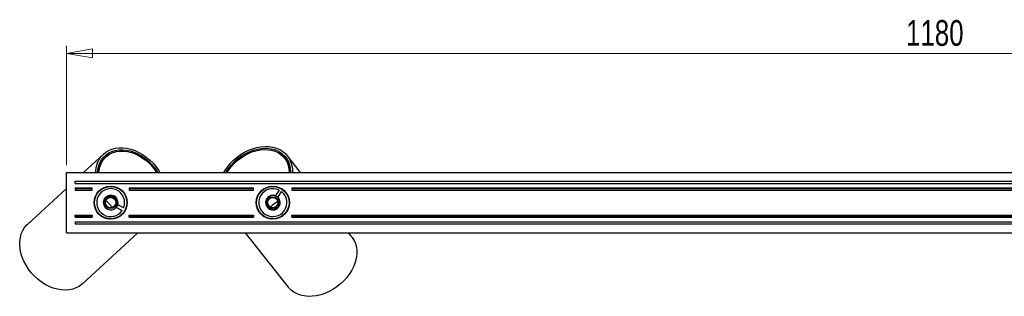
# Model space of a CAD drawing. Header units: millimetres. Extents: x 400 to 959, y 388 to 588.
# Tile 4 of 8: x 546 to 680, y 551 to 588. Entities that reach past the tile are written whole.
import ezdxf

# ---------------------------------------------------------------- set-up
doc = ezdxf.new("R2010")
doc.units = ezdxf.units.MM
doc.styles.add('SLDTEXTSTYLE0', font='TXT', dxfattribs={"width": 0.75})
doc.dimstyles.new('SLDDIMSTYLE1', dxfattribs={"dimtxt": 3.5, "dimasz": 3.556, "dimexe": 0, "dimexo": 0.0625, "dimgap": 0.875, "dimtad": 1, "dimdec": 0, "dimlfac": 5, "dimrnd": 1e-09, "dimzin": 12, "dimdsep": 46, "dimtxsty": 'SLDTEXTSTYLE0', "dimblk1": 'CLOSED', "dimblk2": 'CLOSED', "dimsah": 1, "dimcen": 0.09, "dimadec": 0, "dimazin": 3, "dimtfac": 1, "dimtdec": 0, "dimtofl": 0, "dimtmove": 0, "dimatfit": 3, "dimldrblk": 'CLOSED', "dimfxl": 0, "dimfrac": 2, "dimtolj": 1, "dimtzin": 12, "dimarcsym": 0})

# ---------------------------------------------------------------- blocks, each defined once
blk = doc.blocks.new('_Closed')
at = {"color": 0, "linetype": 'ByBlock', "lineweight": -2}
for p, q in [((-1, 0.166667), (0, 0)), ((-1, 0.166667), (-1, -0.166667)), ((0, 0), (-1, -0.166667)), ((0, 0), (-1, 0))]:
    blk.add_line(p, q, dxfattribs=at)
blk = doc.blocks.new('_D_1')
at = {"color": 7, "linetype": 'Continuous', "lineweight": 0}
for p, q in [((552.63, 568.66), (552.63, 584.85)), ((552.63, 583.85), (788.63, 583.85)), ((788.63, 568.66), (788.63, 584.85))]:
    blk.add_line(p, q, dxfattribs=at)
at = {"color": 7, "linetype": 'Continuous', "lineweight": 18, "xscale": 3.556, "yscale": 3.556, "rotation": 180.0000000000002}
blk.add_blockref('_Closed', (552.63, 583.85, 6.65), dxfattribs=at)
at = {"color": 7, "linetype": 'Continuous', "lineweight": 18, "xscale": 3.556, "yscale": 3.556}
blk.add_blockref('_Closed', (788.63, 583.85, 6.65), dxfattribs=at)
at = {"color": 7, "linetype": 'Continuous', "lineweight": 18, "insert": (666.52, 588.37), "char_height": 3.5, "attachment_point": 1, "style": 'SLDTEXTSTYLE0'}
blk.add_mtext('1180', dxfattribs=at)

msp = doc.modelspace()

# ---------------------------------------------------------------- linework, layer by layer
at = {"color": 7, "linetype": 'Continuous', "lineweight": 25}
for p, q in [((557.65, 570.15), (554.96, 567.66)), ((557.36, 569.34), (557.46, 569.23)), ((557.87, 569.67), (557.73, 569.82)), ((557.99, 569.79), (557.79, 569.61)), ((582.38, 569.41), (582.21, 569.62)), ((582.47, 569.61), (582.32, 569.49)), ((584.4, 567.66), (582.6, 569.93)), ((582.65, 568.99), (582.76, 569.08)), ((552.63, 559.46), (552.63, 567.66)), ((552.63, 567.66), (788.63, 567.66)), ((553.83, 566.16), (553.83, 566.46)), ((553.83, 566.46), (787.43, 566.46)), ((552.63, 565.5), (547.34, 560.6)), ((553.83, 566.16), (787.43, 566.16)), ((553.83, 565.56), (556.13, 565.56)), ((553.83, 565.56), (553.83, 565.46)), ((553.83, 565.46), (553.83, 565.26)), ((553.83, 565.46), (556.13, 565.46)), ((553.83, 565.26), (556.13, 565.26)), ((556.13, 565.46), (556.13, 565.56)), ((556.13, 565.26), (556.13, 565.46)), ((557.15, 565.19), (557.12, 565.24)), ((557.33, 565.34), (557.31, 565.39)), ((557.46, 565.43), (557.44, 565.48)), ((558.79, 565.76), (558.84, 565.8)), ((559.11, 565.71), (559.15, 565.75)), ((559.3, 565.71), (559.37, 565.64)), ((559.35, 565.7), (559.42, 565.62)), ((561.13, 565.56), (578.03, 565.56)), ((561.13, 565.56), (561.13, 565.46)), ((561.13, 565.46), (561.13, 565.26)), ((561.13, 565.46), (578.03, 565.46)), ((561.13, 565.26), (578.03, 565.26)), ((578.03, 565.46), (578.03, 565.56)), ((578.03, 565.26), (578.03, 565.46)), ((580.16, 565.71), (580.24, 565.78)), ((580.22, 565.73), (580.3, 565.79)), ((580.45, 565.81), (580.48, 565.76)), ((580.76, 565.81), (580.81, 565.76)), ((581.47, 565.27), (581.01, 564.53)), ((581.34, 564.32), (581.81, 565.05)), ((582.1, 565.27), (582.07, 565.23)), ((582.21, 565.16), (582.18, 565.12)), ((582.37, 564.99), (582.34, 564.94)), ((583.23, 565.56), (758.13, 565.56)), ((583.23, 565.56), (583.23, 565.46)), ((583.23, 565.46), (583.23, 565.26)), ((583.23, 565.46), (758.13, 565.46)), ((583.23, 565.26), (758.13, 565.26)), ((560.74, 564.2), (560.81, 564.12)), ((560.75, 564.14), (560.82, 564.07)), ((560.85, 563.92), (560.81, 563.88)), ((578.45, 563.89), (578.41, 563.95)), ((578.53, 564.21), (578.49, 564.25)), ((578.54, 564.4), (578.62, 564.46)), ((578.56, 564.45), (578.65, 564.51)), ((581.01, 564.53), (581.34, 564.32)), ((556.38, 563.52), (556.43, 563.57)), ((559.44, 562.91), (560.21, 562.5)), ((559.63, 563.26), (559.55, 563.12)), ((560.39, 562.86), (559.63, 563.26)), ((560.88, 563.6), (560.83, 563.56)), ((578.68, 562.54), (578.63, 562.53)), ((578.76, 562.41), (578.71, 562.39)), ((582.8, 563.24), (582.85, 563.18)), ((553.83, 561.67), (553.83, 561.86)), ((553.83, 561.86), (556.13, 561.86)), ((553.83, 561.67), (556.13, 561.67)), ((553.83, 561.56), (553.83, 561.67)), ((553.83, 561.56), (556.13, 561.56)), ((553.83, 560.96), (553.83, 560.66)), ((553.83, 560.96), (787.43, 560.96)), ((556.13, 561.86), (556.13, 561.67)), ((556.13, 561.67), (556.13, 561.56)), ((558.47, 561.37), (558.42, 561.32)), ((560.18, 561.94), (560.14, 561.96)), ((560.35, 562.11), (560.3, 562.13)), ((560.44, 562.23), (560.4, 562.26)), ((561.13, 561.86), (578.03, 561.86)), ((561.13, 561.67), (561.13, 561.86)), ((561.13, 561.67), (578.03, 561.67)), ((561.13, 561.56), (561.13, 561.67)), ((561.13, 561.56), (578.03, 561.56)), ((578.03, 561.86), (578.03, 561.67)), ((578.03, 561.67), (578.03, 561.56)), ((578.9, 562.21), (578.85, 562.19)), ((580.5, 561.32), (580.45, 561.37)), ((583.23, 561.67), (583.23, 561.86)), ((583.23, 561.86), (758.13, 561.86)), ((583.23, 561.67), (758.13, 561.67)), ((583.23, 561.56), (583.23, 561.67)), ((583.23, 561.56), (758.13, 561.56)), ((553.83, 560.66), (787.43, 560.66)), ((552.63, 559.46), (788.63, 559.46)), ((554.82, 552.54), (562.3, 559.46)), ((576.86, 559.46), (582.71, 552.08)), ((591.33, 558.92), (590.9, 559.46))]:
    msp.add_line(p, q, dxfattribs=at)
at = {"color": 7, "linetype": 'Continuous', "lineweight": 25, "flags": 128}
for points in [[(556.6, 567.66), (556.62, 567.98), (556.7, 568.48), (556.85, 568.95), (557.05, 569.38), (557.3, 569.78), (557.61, 570.12), (557.97, 570.41), (558.37, 570.65), (558.81, 570.83), (559.28, 570.95), (559.78, 571.01), (560.3, 571.01), (560.83, 570.94), (561.38, 570.82), (561.92, 570.63), (562.45, 570.38), (562.97, 570.08), (563.47, 569.73), (563.94, 569.34), (564.39, 568.9), (564.79, 568.43), (565.15, 567.92), (565.31, 567.66)], [(556.86, 567.66), (556.9, 568.06), (557.01, 568.54), (557.17, 568.98), (557.39, 569.39), (557.67, 569.75), (558, 570.06), (558.37, 570.32), (558.79, 570.52), (559.24, 570.66), (559.72, 570.73), (560.22, 570.75), (560.74, 570.7), (561.27, 570.59), (561.8, 570.42), (562.32, 570.19), (562.83, 569.9), (563.33, 569.56), (563.79, 569.17), (564.22, 568.75), (564.62, 568.28), (564.96, 567.79), (565.04, 567.66)], [(557.04, 567.66), (557.07, 567.96), (557.17, 568.44), (557.34, 568.88), (557.56, 569.28), (557.83, 569.63), (558.16, 569.94), (558.54, 570.19), (558.96, 570.37), (559.41, 570.5), (559.89, 570.57), (560.4, 570.56), (560.92, 570.5), (561.44, 570.37), (561.96, 570.18), (562.48, 569.93), (562.98, 569.62), (563.46, 569.27), (563.9, 568.86), (564.31, 568.42), (564.68, 567.94), (564.87, 567.66)], [(573.99, 567.66), (574.13, 567.9), (574.46, 568.39), (574.85, 568.87), (575.28, 569.31), (575.75, 569.71), (576.26, 570.08), (576.79, 570.4), (577.33, 570.67), (577.89, 570.89), (578.46, 571.05), (579.02, 571.15), (579.58, 571.19), (580.11, 571.18), (580.63, 571.1), (581.11, 570.97), (581.56, 570.78), (581.97, 570.53), (582.33, 570.23), (582.63, 569.89), (582.89, 569.5), (583.08, 569.07), (583.21, 568.62), (583.28, 568.13), (583.29, 567.66)], [(574.26, 567.66), (574.31, 567.76), (574.64, 568.24), (575.01, 568.71), (575.43, 569.14), (575.89, 569.54), (576.38, 569.9), (576.9, 570.21), (577.44, 570.47), (577.99, 570.67), (578.54, 570.82), (579.09, 570.91), (579.63, 570.94), (580.15, 570.91), (580.65, 570.82), (581.11, 570.67), (581.53, 570.46), (581.91, 570.2), (582.24, 569.89), (582.52, 569.53), (582.74, 569.13), (582.9, 568.7), (582.99, 568.23), (583.02, 567.74), (583.02, 567.66)], [(574.44, 567.66), (574.58, 567.89), (574.92, 568.37), (575.32, 568.82), (575.75, 569.23), (576.23, 569.61), (576.73, 569.93), (577.25, 570.21), (577.79, 570.44), (578.34, 570.61), (578.89, 570.72), (579.43, 570.77), (579.95, 570.75), (580.45, 570.68), (580.91, 570.54), (581.34, 570.35), (581.73, 570.09), (582.06, 569.79), (582.34, 569.44), (582.56, 569.05), (582.72, 568.62), (582.81, 568.16), (582.84, 567.67), (582.84, 567.66)], [(559.47, 563.05), (559.54, 563.15), (559.63, 563.53), (559.57, 563.91), (559.36, 564.24), (559.05, 564.47), (558.67, 564.56), (558.28, 564.5), (557.95, 564.3), (557.72, 563.98), (557.63, 563.6), (557.69, 563.22), (557.9, 562.88), (558.21, 562.66), (558.59, 562.57), (558.59, 562.57)], [(581.2, 564.36), (581.12, 564.44), (580.74, 564.56), (580.36, 564.53), (580.01, 564.35), (579.76, 564.05), (579.64, 563.68), (579.67, 563.29), (579.85, 562.94), (580.14, 562.69), (580.51, 562.57), (580.9, 562.6), (581.25, 562.78), (581.5, 563.08), (581.62, 563.45), (581.62, 563.45)], [(556.52, 562.93), (556.52, 562.94), (556.44, 563.05)], [(582.72, 562.73), (582.62, 562.63), (582.61, 562.62)], [(557.95, 561.42), (557.85, 561.5), (557.84, 561.51)], [(581.1, 561.42), (581.09, 561.41), (580.97, 561.34)], [(554.82, 552.54), (554.73, 552.46), (554.35, 552.18), (553.93, 551.96), (553.48, 551.8), (552.99, 551.7), (552.47, 551.67), (551.94, 551.7), (551.4, 551.79), (550.85, 551.95), (550.31, 552.17), (549.77, 552.44), (549.26, 552.77), (548.76, 553.14), (548.3, 553.57), (547.87, 554.03), (547.49, 554.52), (547.15, 555.04), (546.86, 555.58), (546.63, 556.13), (546.46, 556.69), (546.34, 557.25), (546.29, 557.8), (546.3, 558.33), (546.38, 558.84), (546.51, 559.32), (546.7, 559.76), (546.95, 560.17), (547.26, 560.52), (547.34, 560.6)], [(591.33, 558.92), (591.4, 558.82), (591.65, 558.43), (591.84, 557.99), (591.96, 557.52), (592.02, 557.03), (592.01, 556.51), (591.94, 555.98), (591.81, 555.45), (591.61, 554.92), (591.35, 554.39), (591.04, 553.88), (590.67, 553.39), (590.26, 552.93), (589.8, 552.5), (589.31, 552.11), (588.79, 551.76), (588.25, 551.46), (587.68, 551.22), (587.12, 551.03), (586.54, 550.9), (585.98, 550.83), (585.43, 550.82), (584.9, 550.87), (584.4, 550.98), (583.93, 551.15), (583.5, 551.38), (583.12, 551.66), (582.79, 551.99), (582.71, 552.08)]]:
    msp.add_lwpolyline(points, dxfattribs=at)
at = {"color": 7, "linetype": 'Continuous', "lineweight": 25}
for centre, radius in [((558.63, 563.56), 2.25), ((558.63, 563.56), 2.2), ((580.63, 563.56), 2.25), ((580.63, 563.56), 2.2), ((558.63, 563.56), 0.8), ((558.63, 563.56), 0.7), ((580.63, 563.56), 0.8), ((580.63, 563.56), 0.7)]:
    msp.add_circle(centre, radius, dxfattribs=at)
for centre, radius, start, end in [((559.93, 567.38), 3.08, 133.9076, 173.9691), ((580, 567.57), 3.01, 1.8121, 37.6731), ((558.63, 563.56), 1.9, 338.1492, 326.0645), ((580.63, 563.56), 1.9, 63.7373, 51.6527), ((556.53, 561.63), 2.61, 29.0035, 56.3609), ((582.39, 561.32), 2.61, 114.5916, 141.9491), ((580.63, 563.56), 1, 353.4082, 38.4082), ((558.63, 563.56), 1, 267.8201, 312.8201)]:
    msp.add_arc(centre, radius, start, end, dxfattribs=at)
for points, knots in [([(557.82, 563.94), (557.78, 563.85), (557.71, 563.69), (557.71, 563.4), (557.78, 563.11), (557.97, 562.85), (558.23, 562.65), (558.45, 562.58), (558.58, 562.57), (558.59, 562.57)], [0, 0, 0, 0, 0.145028, 0.289979, 0.456545, 0.625702, 0.796504, 0.973544, 1, 1, 1, 1]), ([(559, 564.37), (558.97, 564.39), (558.85, 564.44), (558.61, 564.47), (558.31, 564.42), (558.05, 564.26), (557.89, 564.08), (557.83, 563.97), (557.82, 563.94)], [0, 0, 0, 0, 0.0718, 0.286448, 0.501095, 0.715743, 0.93039, 1, 1, 1, 1]), ([(559.31, 562.83), (559.37, 562.9), (559.49, 563.05), (559.59, 563.36), (559.59, 563.69), (559.47, 563.99), (559.27, 564.24), (559.09, 564.33), (559, 564.37)], [0, 0, 0, 0, 0.144785, 0.321878, 0.499028, 0.672515, 0.841766, 1, 1, 1, 1]), ([(579.85, 564), (579.84, 563.97), (579.77, 563.85), (579.72, 563.62), (579.76, 563.31), (579.89, 563.04), (580.05, 562.87), (580.17, 562.8), (580.2, 562.79)], [0, 0, 0, 0, 0.0718, 0.286448, 0.501095, 0.715743, 0.93039, 1, 1, 1, 1]), ([(581.41, 564.19), (581.35, 564.25), (581.2, 564.39), (580.91, 564.51), (580.58, 564.53), (580.27, 564.44), (580.01, 564.26), (579.9, 564.08), (579.85, 564)], [0, 0, 0, 0, 0.144785, 0.321878, 0.499028, 0.672515, 0.841766, 1, 1, 1, 1]), ([(580.2, 562.79), (580.28, 562.74), (580.44, 562.66), (580.72, 562.63), (581.02, 562.69), (581.29, 562.85), (581.51, 563.09), (581.6, 563.31), (581.62, 563.43), (581.62, 563.45)], [0, 0, 0, 0, 0.145028, 0.289979, 0.456545, 0.625702, 0.796504, 0.973544, 1, 1, 1, 1])]:
    msp.add_open_spline(points, degree=3, knots=knots, dxfattribs=at)

# ---------------------------------------------------------------- dimensions: what is measured, and where the dimension line sits
at = {"color": 7, "linetype": 'Continuous', "lineweight": 18}
dim = msp.add_linear_dim(base=(788.63, 583.85), p1=(552.63, 567.66), p2=(788.63, 567.66), dimstyle='SLDDIMSTYLE1', dxfattribs=at)
dim.commit()
dim.dimension.update_dxf_attribs({"geometry": '_D_1', "text_midpoint": (671.69, 583.85), "dimtype": 160})

doc.saveas('drawing.dxf')
